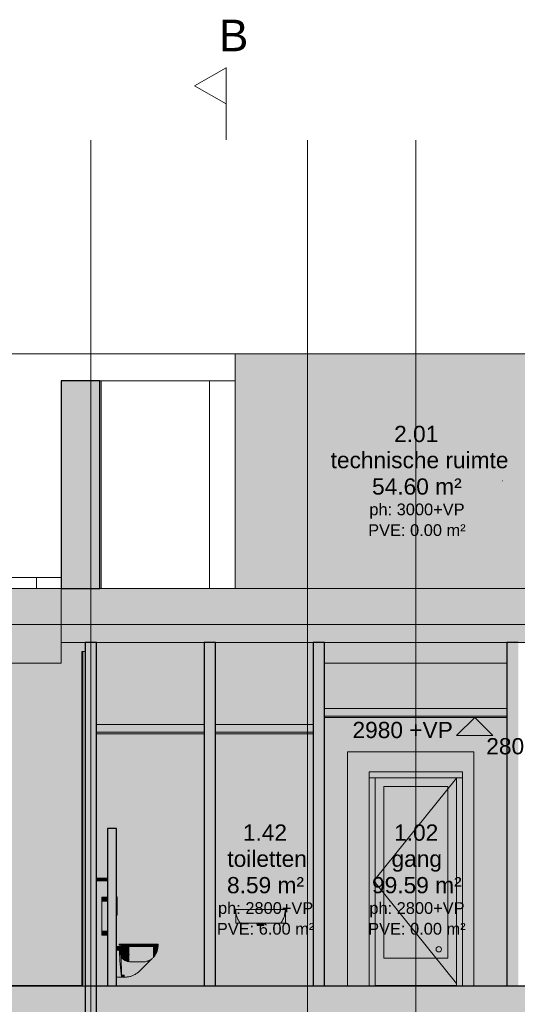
# Model space of a CAD drawing. Header units: millimetres. Extents: x -85630 to 257083, y -5697 to 14715.
# Tile 79 of 93: x 189212 to 194725, y 3790 to 14705. Entities that reach past the tile are written whole.
import ezdxf

# ---------------------------------------------------------------- set-up
doc = ezdxf.new("R2010")
doc.units = ezdxf.units.MM
for name, pattern in [('Hidden', [7.14375, 4.7625, -2.38125]), ('THO_hartlijn', [8, 5, -1, 1, -1]), ('THO_hhidden', [2.5, 1.5, -1]), ('THO_hidden', [6, 3, -3]), ('THO_stramienlijn', [20, 17, -1.5, 0, -1.5])]:
    doc.linetypes.add(name, pattern=pattern)
for name, color, linetype, lineweight in [('A-AREA-IDEN', 7, 'Continuous', 13), ('A-CLNG', 7, 'Continuous', 13), ('A-CLNG-PATT', 7, 'Continuous', 13), ('A-DETL-GENF', 7, 'Continuous', 13), ('A-DOOR', 7, 'Continuous', 13), ('A-FLOR', 7, 'Continuous', 18), ('A-FLOR-LEVL', 7, 'Continuous', 13), ('A-FLOR-PATT', 7, 'Continuous', 25), ('A-GENM', 7, 'Continuous', 13), ('A-ROOF', 7, 'Continuous', 13), ('A-ROOF-PATT', 7, 'Continuous', 18), ('A-WALL-PATT', 7, 'Continuous', 25), ('G-ANNO-DIMS', 7, 'Continuous', 13), ('I-WALL', 7, 'Continuous', 18), ('P-SANR-FIXT', 7, 'Continuous', 13), ('S-COLS', 7, 'Continuous', 13), ('S-GRID', 7, 'Continuous', 13)]:
    doc.layers.add(name, color=color, linetype=linetype, lineweight=lineweight)
doc.layers.add('G-ANNO-SYMB', color=7, linetype='THO_hidden', lineweight=13, true_color=0xff8040)
doc.styles.add('Arial_1', font='arial.ttf', dxfattribs={"height": 180})
doc.styles.add('Arial_2', font='arial.ttf', dxfattribs={"height": 350})
doc.styles.add('Arial_3', font='arial.ttf', dxfattribs={"height": 130})

# ---------------------------------------------------------------- blocks, each defined once
blk = doc.blocks.new('NLRS_33_GM_WPB_vloeropening schacht rechthoek_gen_tho - 10675x7875-2231571-01 doorsnede EE _plotview_')
at = {"layer": 'A-GENM'}
for p, q in [((30000, 4000), (26600, 4000)), ((32984, 4000), (26600, 4000)), ((33600, 4000), (30200, 4000)), ((30815, 4000), (37200, 4000)), ((37200, 4000), (33800, 4000))]:
    blk.add_line(p, q, dxfattribs=at)
blk = doc.blocks.new('NLRS_74_PF_UN_av_dur_bcb - D-Code 550x430 _recht_ kuip afgerond_-1942811-01 doorsnede EE _plotview_')
at = {"layer": 'P-SANR-FIXT', "true_color": 0xfafafa}
h = blk.add_hatch(color=7, dxfattribs=at)
h.paths.add_polyline_path([(38911, 4690), (38910, 4836), (38905, 4836), (38905, 4690), (38907, 4690)])
h.paths.add_polyline_path([(38905, 4837), (38911, 4837), (38910, 4840), (38905, 4840), (38905, 4837)])
for points in [[(38905, 4836), (38905, 4836), (38905, 4836)], [(39328, 4837), (39338, 4838), (39317, 4839), (39195, 4838), (39194, 4837), (39176, 4838), (39140, 4839), (39043, 4839), (39044, 4838), (39326, 4837)], [(39454, 4836), (39454, 4837), (39449, 4836)], [(39218, 4665), (39219, 4690), (39140, 4690), (39143, 4665), (39215, 4665)]]:
    blk.add_hatch(color=7, dxfattribs=at).paths.add_polyline_path(points)
h = blk.add_hatch(color=7, dxfattribs=at)
h.paths.add_polyline_path([(38968, 4690), (39022, 4690), (39021, 4836), (39004, 4838), (39006, 4839), (39022, 4838), (39022, 4840), (38911, 4840), (38911, 4690), (38946, 4690)])
h.paths.add_polyline_path([(38935, 4830), (38930, 4838), (38932, 4839), (38942, 4839), (38943, 4838), (38940, 4837), (38936, 4832)])
h.paths.add_polyline_path([(38960, 4830), (38954, 4837), (38953, 4839), (38959, 4839), (38964, 4837), (38963, 4835), (38960, 4831)])
h.paths.add_polyline_path([(38987, 4833), (38977, 4838), (38993, 4838), (38989, 4833)])
h.paths.add_polyline_path([(38920, 4833), (38918, 4835), (38918, 4838), (38924, 4839), (38923, 4838), (38922, 4836)])
h = blk.add_hatch(color=7, dxfattribs=at)
h.paths.add_polyline_path([(38989, 4837), (38993, 4838), (38980, 4839), (38979, 4838), (38981, 4837)])
h.paths.add_polyline_path([(38954, 4837), (38966, 4838), (38965, 4839), (38956, 4839), (38952, 4838)])
h.paths.add_polyline_path([(38918, 4837), (38922, 4837), (38923, 4838), (38917, 4838)])
h.paths.add_polyline_path([(38932, 4837), (38943, 4838), (38943, 4838), (38935, 4839), (38931, 4838)])
h.paths.add_polyline_path([(39011, 4837), (39013, 4838), (39013, 4839), (39007, 4838), (39010, 4838)])
h = blk.add_hatch(color=7, dxfattribs=at)
h.paths.add_polyline_path([(38935, 4830), (38940, 4837), (38932, 4837), (38935, 4831)])
h.paths.add_polyline_path([(38960, 4830), (38963, 4837), (38954, 4837), (38959, 4832)])
h.paths.add_polyline_path([(38987, 4833), (38990, 4835), (38992, 4837), (38981, 4837)])
h.paths.add_polyline_path([(38920, 4833), (38922, 4837), (38918, 4837), (38919, 4833)])
h.paths.add_polyline_path([(39022, 4836), (39021, 4837), (39018, 4837)])
h = blk.add_hatch(color=7, dxfattribs=at)
h.paths.add_polyline_path([(39022, 4690), (39338, 4690), (39337, 4836), (39180, 4836), (39178, 4836), (39022, 4836), (39022, 4713)])
h.paths.add_polyline_path([(39180, 4837), (39214, 4839), (39308, 4839), (39338, 4839), (39337, 4840), (39022, 4840), (39022, 4838), (39033, 4838), (39043, 4838), (39043, 4839), (39152, 4839), (39180, 4837)])
h = blk.add_hatch(color=7, dxfattribs=at)
h.paths.add_polyline_path([(39338, 4690), (39449, 4690), (39449, 4840), (39338, 4840), (39338, 4838), (39340, 4838), (39339, 4837), (39341, 4837), (39338, 4836), (39338, 4713)])
h.paths.add_polyline_path([(39399, 4830), (39395, 4837), (39395, 4839), (39409, 4838), (39406, 4837), (39400, 4832)])
h.paths.add_polyline_path([(39424, 4830), (39419, 4839), (39425, 4839), (39427, 4838), (39427, 4837), (39427, 4836), (39424, 4831)])
h.paths.add_polyline_path([(39440, 4833), (39435, 4838), (39442, 4838), (39442, 4837), (39440, 4833)])
h.paths.add_polyline_path([(39372, 4833), (39369, 4835), (39367, 4838), (39379, 4839), (39380, 4838), (39378, 4837)])
h = blk.add_hatch(color=7, dxfattribs=at)
h.paths.add_polyline_path([(39400, 4837), (39409, 4838), (39410, 4838), (39401, 4839), (39395, 4837), (39396, 4837), (39398, 4837)])
h.paths.add_polyline_path([(39371, 4837), (39378, 4837), (39381, 4838), (39366, 4838), (39368, 4837), (39371, 4837)])
h.paths.add_polyline_path([(39419, 4837), (39425, 4837), (39428, 4839), (39421, 4839), (39418, 4838)])
h.paths.add_polyline_path([(39437, 4837), (39442, 4838), (39437, 4839), (39436, 4838)])
h.paths.add_polyline_path([(39348, 4837), (39353, 4839), (39338, 4838), (39339, 4837)])
h = blk.add_hatch(color=7, dxfattribs=at)
h.paths.add_polyline_path([(39399, 4830), (39404, 4837), (39396, 4837), (39398, 4833)])
h.paths.add_polyline_path([(39424, 4830), (39427, 4837), (39419, 4837), (39423, 4832)])
h.paths.add_polyline_path([(39440, 4833), (39441, 4835), (39441, 4837), (39437, 4836)])
h.paths.add_polyline_path([(39372, 4833), (39378, 4837), (39368, 4837), (39371, 4833)])
h = blk.add_hatch(color=7, dxfattribs=at)
h.paths.add_polyline_path([(39454, 4690), (39454, 4836), (39449, 4836), (39449, 4690)])
h.paths.add_polyline_path([(39454, 4837), (39454, 4840), (39449, 4840), (39449, 4837)])
at = {"layer": 'P-SANR-FIXT'}
for p, q in [((38905, 4840), (38905, 4690)), ((38911, 4840), (38905, 4840)), ((38908, 4840), (38909, 4840)), ((39022, 4840), (38911, 4840)), ((38942, 4840), (38946, 4840)), ((38946, 4840), (38946, 4840)), ((39338, 4840), (39022, 4840)), ((39449, 4840), (39338, 4840)), ((39414, 4840), (39416, 4840)), ((39455, 4840), (39449, 4840)), ((39455, 4690), (39455, 4840)), ((38905, 4690), (38911, 4690)), ((38911, 4690), (39022, 4690)), ((38959, 4690), (38958, 4690)), ((39022, 4690), (39338, 4690)), ((39140, 4690), (39142, 4665)), ((39142, 4665), (39218, 4665)), ((39218, 4665), (39219, 4690)), ((39338, 4690), (39449, 4690)), ((39449, 4690), (39455, 4690))]:
    blk.add_line(p, q, dxfattribs=at)
at = {"layer": 'P-SANR-FIXT', "flags": 128}
for points in [[(38905, 4837), (38905, 4837), (38905, 4837), (38905, 4837), (38905, 4837), (38905, 4837), (38905, 4838), (38905, 4838), (38905, 4838), (38905, 4838), (38905, 4838), (38905, 4838), (38905, 4838), (38905, 4838), (38905, 4838), (38905, 4839), (38905, 4839), (38905, 4839), (38905, 4839), (38905, 4839), (38905, 4839), (38905, 4839), (38906, 4839), (38906, 4839), (38906, 4839), (38906, 4839), (38906, 4840), (38906, 4840), (38906, 4840), (38906, 4840), (38906, 4840), (38906, 4840), (38907, 4840), (38907, 4840), (38907, 4840), (38907, 4840), (38907, 4840), (38907, 4840), (38907, 4840), (38907, 4840), (38908, 4840), (38908, 4840)], [(38949, 4698), (38946, 4702), (38940, 4712), (38935, 4722), (38930, 4731), (38926, 4742), (38922, 4752), (38918, 4762), (38915, 4773), (38912, 4783), (38910, 4794), (38908, 4805), (38906, 4816), (38905, 4827), (38905, 4837)], [(38913, 4840), (38909, 4840), (38908, 4840), (38908, 4840)], [(39022, 4840), (39017, 4840), (39013, 4840), (39008, 4840), (39004, 4840), (38999, 4840), (38995, 4840), (38990, 4840), (38986, 4840), (38981, 4840), (38977, 4840), (38973, 4840), (38969, 4840), (38965, 4840), (38961, 4840), (38958, 4840), (38954, 4840), (38950, 4840), (38947, 4840), (38944, 4840), (38941, 4840), (38938, 4840), (38935, 4840), (38932, 4840), (38930, 4840), (38927, 4840), (38925, 4840), (38923, 4840), (38921, 4840), (38920, 4840), (38918, 4840), (38917, 4840), (38916, 4840), (38915, 4840), (38914, 4840), (38914, 4840), (38913, 4840)], [(39337, 4840), (39246, 4840), (39154, 4840), (39062, 4840), (39022, 4840)], [(39446, 4840), (39445, 4840), (39445, 4840), (39444, 4840), (39443, 4840), (39441, 4840), (39440, 4840), (39438, 4840), (39437, 4840), (39435, 4840), (39433, 4840), (39430, 4840), (39428, 4840), (39425, 4840), (39423, 4840), (39420, 4840), (39417, 4840), (39413, 4840), (39410, 4840), (39407, 4840), (39403, 4840), (39399, 4840), (39396, 4840), (39392, 4840), (39388, 4840), (39384, 4840), (39379, 4840), (39375, 4840), (39371, 4840), (39366, 4840), (39362, 4840), (39357, 4840), (39353, 4840), (39348, 4840), (39344, 4840), (39339, 4840), (39337, 4840)], [(39413, 4840), (39414, 4840), (39414, 4840)], [(39451, 4840), (39447, 4840), (39446, 4840)], [(39455, 4837), (39454, 4826), (39453, 4815), (39451, 4804), (39449, 4793), (39447, 4782)], [(39449, 4840), (39450, 4840), (39452, 4840), (39452, 4840)], [(39452, 4840), (39452, 4840), (39452, 4840), (39452, 4840), (39452, 4840), (39452, 4840), (39452, 4840), (39453, 4840), (39453, 4840), (39453, 4840), (39453, 4840), (39453, 4840), (39453, 4840), (39453, 4840), (39453, 4840), (39453, 4839), (39454, 4839), (39454, 4839), (39454, 4839), (39454, 4839), (39454, 4839), (39454, 4839), (39454, 4839), (39454, 4839), (39454, 4839), (39454, 4839), (39454, 4839), (39454, 4838), (39454, 4838), (39454, 4838), (39455, 4838), (39455, 4838), (39455, 4838), (39455, 4838), (39455, 4838), (39455, 4838), (39455, 4837), (39455, 4837), (39455, 4837), (39455, 4837), (39455, 4837), (39455, 4837)], [(39447, 4782), (39444, 4772), (39441, 4761), (39437, 4751), (39433, 4740), (39429, 4730), (39424, 4720), (39418, 4711), (39413, 4701), (39410, 4697)], [(38957, 4690), (38957, 4690), (38957, 4690), (38957, 4690), (38956, 4690), (38956, 4690), (38956, 4690), (38956, 4690), (38955, 4690), (38955, 4691), (38955, 4691), (38955, 4691), (38954, 4691), (38954, 4691), (38954, 4691), (38954, 4691), (38953, 4692), (38953, 4692), (38953, 4692), (38953, 4692), (38953, 4692), (38952, 4693), (38952, 4693), (38952, 4693)], [(38959, 4690), (38962, 4690), (38963, 4690)], [(39396, 4690), (39400, 4690), (39401, 4690)], [(39407, 4693), (39407, 4693), (39407, 4693), (39407, 4692), (39407, 4692), (39406, 4692), (39406, 4692), (39406, 4692), (39406, 4691), (39406, 4691), (39405, 4691), (39405, 4691), (39405, 4691), (39405, 4691), (39404, 4691), (39404, 4690), (39404, 4690), (39404, 4690), (39403, 4690), (39403, 4690), (39403, 4690), (39402, 4690), (39402, 4690), (39402, 4690), (39402, 4690)]]:
    blk.add_lwpolyline(points, dxfattribs=at)
blk = doc.blocks.new('NLRS_74_PF_UN_wandtoilet combinatie compleet hoog _950x2400_ 0l8atrse_gen_bcb - wandtoilet combinatie compleet hoog _950x2400_-1942810-01 doorsnede EE _plotview_')
at = {"layer": 'P-SANR-FIXT', "true_color": 0x959499}
blk.add_hatch(color=252, dxfattribs=at).paths.add_polyline_path([(37362, 5160), (37485, 5160), (37485, 5190), (37362, 5190)])
at = {"layer": 'P-SANR-FIXT', "true_color": 0xfafafa}
for points in [[(37485, 4927), (37485, 4977), (37422, 4977), (37422, 4927)], [(37485, 4608), (37485, 4927), (37422, 4927), (37422, 4608)], [(37485, 4558), (37485, 4608), (37422, 4608), (37422, 4558)], [(37620, 4341), (37688, 4341), (37685, 4369), (37683, 4400), (37682, 4431), (37585, 4431), (37585, 4386), (37616, 4386), (37618, 4363)], [(37612, 4091), (37638, 4091), (37627, 4228), (37617, 4366), (37616, 4386), (37585, 4386), (37585, 4091)], [(37615, 4444), (37622, 4444), (37622, 4457), (37614, 4457), (37614, 4444)], [(37742, 4444), (37783, 4444), (37783, 4457), (37622, 4457), (37622, 4444), (37659, 4444)], [(37654, 4432), (37674, 4432), (37674, 4444), (37635, 4444), (37635, 4432), (37646, 4432)], [(37742, 4432), (37783, 4432), (37783, 4444), (37674, 4444), (37674, 4432), (37701, 4432)], [(37703, 4341), (37718, 4341), (37718, 4431), (37682, 4431), (37683, 4400), (37685, 4366), (37688, 4341)], [(37718, 4341), (37728, 4341), (37728, 4431), (37718, 4431), (37718, 4355)], [(37869, 4259), (37869, 4431), (37728, 4431), (37728, 4262), (37826, 4260)], [(37783, 4444), (37825, 4444), (37825, 4457), (37783, 4457)], [(37825, 4432), (37825, 4444), (37783, 4444), (37784, 4432), (37804, 4432)], [(37826, 4444), (37869, 4444), (37869, 4457), (37825, 4457), (37825, 4444)], [(37867, 4432), (37869, 4432), (37869, 4444), (37825, 4444), (37826, 4432)], [(37869, 4444), (37951, 4444), (37951, 4457), (37869, 4457)], [(37950, 4432), (37951, 4432), (37951, 4444), (37869, 4444), (37869, 4432), (37912, 4432)], [(37869, 4259), (37887, 4260), (37913, 4265), (37931, 4270), (37947, 4276), (37965, 4285), (37972, 4291), (37972, 4431), (37869, 4431), (37869, 4260)], [(37951, 4444), (38045, 4444), (38045, 4457), (37951, 4457)], [(37951, 4432), (38045, 4432), (38045, 4444), (37951, 4444), (37951, 4436)], [(37972, 4291), (37977, 4293), (37988, 4304), (37988, 4431), (37972, 4431), (37972, 4297)], [(37988, 4304), (38014, 4338), (38030, 4367), (38035, 4380), (38042, 4406), (38043, 4420), (38045, 4431), (37988, 4431), (37988, 4310)], [(37642, 4091), (37643, 4092), (37640, 4106), (37639, 4118), (37637, 4311), (37639, 4311), (37632, 4339), (37632, 4341), (37620, 4341), (37619, 4341), (37627, 4228), (37636, 4118), (37638, 4091), (37641, 4091)], [(37649, 4302), (37649, 4341), (37632, 4341), (37636, 4321), (37639, 4311), (37642, 4311), (37646, 4306)], [(37676, 4118), (37676, 4277), (37659, 4291), (37646, 4306), (37642, 4311), (37636, 4311), (37639, 4118), (37659, 4118)], [(37728, 4262), (37728, 4341), (37649, 4341), (37650, 4301), (37661, 4288), (37676, 4277), (37688, 4271), (37701, 4266), (37715, 4263)], [(37676, 4118), (37715, 4122), (37753, 4134), (37788, 4153), (37819, 4178), (37735, 4262), (37714, 4263), (37700, 4266), (37686, 4272), (37676, 4277), (37676, 4228)], [(37819, 4178), (37904, 4262), (37887, 4260), (37869, 4259), (37737, 4260), (37769, 4228)], [(37838, 4158), (37964, 4284), (37962, 4283), (37939, 4273), (37922, 4267), (37904, 4262), (37819, 4178), (37838, 4159)], [(37676, 4091), (37721, 4095), (37742, 4101), (37764, 4109), (37806, 4132), (37838, 4159), (37819, 4178), (37788, 4153), (37753, 4134), (37715, 4122), (37676, 4118), (37676, 4092)], [(37659, 4091), (37676, 4092), (37676, 4118), (37639, 4118), (37641, 4101), (37644, 4091)], [(37764, 4109), (37788, 4121), (37771, 4112)]]:
    blk.add_hatch(color=7, dxfattribs=at).paths.add_polyline_path(points)
at = {"layer": 'P-SANR-FIXT', "true_color": 0xe8e8e8}
for points in [[(37585, 4970), (37592, 4970), (37592, 4980), (37585, 4979), (37585, 4973)], [(37592, 4790), (37592, 4970), (37585, 4970), (37585, 4790)], [(37592, 4831), (37593, 4831), (37593, 4939), (37592, 4939), (37592, 4863)], [(37592, 4780), (37592, 4790), (37585, 4790), (37585, 4780)]]:
    blk.add_hatch(color=254, dxfattribs=at).paths.add_polyline_path(points)
at = {"layer": 'P-SANR-FIXT'}
for p, q in [((37485, 5190), (37362, 5190)), ((37485, 5160), (37362, 5160)), ((37485, 4977), (37422, 4977)), ((37422, 4977), (37422, 4927)), ((37422, 4608), (37422, 4927)), ((37592, 4980), (37585, 4980)), ((37592, 4980), (37592, 4980)), ((37592, 4970), (37592, 4980)), ((37592, 4970), (37592, 4790)), ((37593, 4939), (37592, 4939)), ((37593, 4831), (37593, 4939)), ((37593, 4831), (37592, 4831)), ((37585, 4780), (37592, 4780)), ((37592, 4780), (37592, 4790)), ((37592, 4780), (37592, 4780)), ((37422, 4608), (37422, 4558)), ((37422, 4558), (37485, 4558)), ((37585, 4431), (37682, 4431)), ((37614, 4457), (37614, 4444)), ((37622, 4457), (37614, 4457)), ((37614, 4457), (37614, 4457)), ((37614, 4444), (37614, 4444)), ((37614, 4444), (37622, 4444)), ((37622, 4457), (37783, 4457)), ((37783, 4444), (37622, 4444)), ((37635, 4444), (37635, 4432)), ((37635, 4432), (37674, 4432)), ((37674, 4444), (37783, 4444)), ((37783, 4432), (37674, 4432)), ((37718, 4431), (37682, 4431)), ((37718, 4431), (37728, 4431)), ((37728, 4431), (37869, 4431)), ((37825, 4457), (37783, 4457)), ((37825, 4444), (37783, 4444)), ((37783, 4444), (37825, 4444)), ((37783, 4432), (37825, 4432)), ((37825, 4457), (37869, 4457)), ((37825, 4444), (37869, 4444)), ((37869, 4444), (37825, 4444)), ((37869, 4432), (37825, 4432)), ((37951, 4457), (37869, 4457)), ((37951, 4444), (37869, 4444)), ((37869, 4444), (37951, 4444)), ((37869, 4432), (37951, 4432)), ((37972, 4431), (37869, 4431)), ((38045, 4457), (37951, 4457)), ((37951, 4457), (37951, 4444)), ((38045, 4444), (37951, 4444)), ((37951, 4444), (37951, 4432)), ((37951, 4444), (38045, 4444)), ((37951, 4432), (38045, 4432)), ((37988, 4431), (37972, 4431)), ((38045, 4431), (37988, 4431)), ((38045, 4457), (38045, 4444)), ((38045, 4444), (38045, 4432)), ((37688, 4341), (37620, 4341)), ((37636, 4311), (37639, 4118)), ((37642, 4311), (37636, 4311)), ((37688, 4341), (37718, 4341)), ((37718, 4341), (37728, 4341)), ((37838, 4158), (37964, 4284)), ((37638, 4091), (37585, 4091)), ((37644, 4091), (37638, 4091)), ((37644, 4091), (37644, 4093)), ((37644, 4091), (37644, 4093)), ((37644, 4091), (37676, 4091))]:
    blk.add_line(p, q, dxfattribs=at)
at = {"layer": 'P-SANR-FIXT', "flags": 128}
for points in [[(38045, 4431), (38044, 4423), (38043, 4415), (38042, 4407), (38040, 4400), (38038, 4392), (38036, 4384), (38034, 4377), (38031, 4369), (38028, 4362), (38024, 4355), (38021, 4348), (38017, 4341), (38013, 4334), (38008, 4328), (38003, 4321), (37998, 4315), (37993, 4309), (37988, 4304)], [(37735, 4262), (37802, 4260), (37869, 4259)], [(37972, 4290), (37967, 4286), (37963, 4283)], [(37988, 4304), (37983, 4299), (37977, 4294), (37972, 4290)], [(37676, 4091), (37685, 4091), (37694, 4092), (37703, 4093), (37713, 4094), (37722, 4096), (37731, 4098), (37739, 4100), (37748, 4103), (37757, 4106), (37765, 4109), (37774, 4113), (37782, 4117), (37790, 4121), (37798, 4126), (37806, 4131), (37813, 4137), (37820, 4142), (37828, 4148), (37834, 4154), (37838, 4158)], [(37639, 4118), (37640, 4112), (37640, 4106), (37641, 4101), (37642, 4097), (37643, 4094)], [(37643, 4094), (37643, 4093), (37644, 4093)]]:
    blk.add_lwpolyline(points, dxfattribs=at)
at = {"layer": 'P-SANR-FIXT'}
for centre, major_axis, end_param in [((37652, 4431), (0, 178), 2.102546), ((37966, 4821), (0, 1717), 2.010153)]:
    blk.add_ellipse(centre, major_axis=major_axis, ratio=0.210781, start_param=1.827118, end_param=end_param, dxfattribs=at)
for points, knots in [([(37632, 4341), (37632, 4339), (37633, 4333), (37635, 4322), (37637, 4315), (37639, 4311)], [-0.4591783, -0.4591783, -0.4591783, -0.4591783, -0.4, -0.2, 0, 0, 0, 0]), ([(37676, 4277), (37680, 4275), (37688, 4271), (37705, 4264), (37719, 4262), (37728, 4262)], [0, 0, 0, 0, 0.25, 0.5, 1, 1, 1, 1]), ([(37904, 4262), (37910, 4264), (37919, 4266), (37931, 4270), (37938, 4272), (37943, 4274), (37945, 4275), (37947, 4276), (37948, 4277), (37950, 4277), (37951, 4278), (37953, 4279), (37954, 4279), (37955, 4280), (37955, 4280), (37955, 4280), (37956, 4280), (37957, 4281), (37959, 4282), (37960, 4283), (37961, 4283), (37962, 4283), (37962, 4283), (37962, 4284), (37963, 4284), (37963, 4284), (37964, 4284), (37964, 4284), (37964, 4284), (37964, 4284)], [-1, -1, -1, -1, -0.75, -0.625, -0.5, -0.4375, -0.40625, -0.375, -0.359375, -0.34375, -0.3125, -0.28125, -0.265625, -0.257812, -0.25, -0.242188, -0.234375, -0.21875, -0.1875, -0.15625, -0.140625, -0.132812, -0.125, -0.117188, -0.109375, -0.09375, -0.0625, -0.03125, 0, 0, 0, 0])]:
    blk.add_open_spline(points, degree=3, knots=knots, dxfattribs=at)
for points in [[(37642, 4311), (37643, 4309), (37646, 4306), (37648, 4303), (37649, 4302)], [(37649, 4302), (37653, 4297), (37661, 4288), (37671, 4281), (37676, 4277)], [(37728, 4262), (37729, 4262), (37732, 4262), (37734, 4262), (37735, 4262)], [(37869, 4259), (37875, 4259), (37887, 4259), (37898, 4261), (37904, 4262)]]:
    blk.add_open_spline(points, degree=3, dxfattribs=at)
blk = doc.blocks.new('NLRS_32_DO_WB_binnen deurkozijn hout_gen_tho - 930x2315 enkel met glas_ linksdraaiend-2356855-01 doorsnede EE _plotview_')
at = {"layer": 'A-DOOR', "true_color": 0x7f7f7f}
blk.add_hatch(color=8, dxfattribs=at).paths.add_polyline_path([(41349.635701, 3990), (41349.635701, 4000), (40449.635701, 4000), (40449.635701, 3990), (41254.635701, 3990)])
blk = doc.blocks.new('NLRS_32_DO_WPB_binnen deurkozijn hout_gen_tho - enkele deur met glas_ linksdraaiend-2036054-01 doorsnede EE _plotview_')
at = {"layer": 'A-DOOR', "true_color": 0xfafafa}
for points in [[(40382.635701, 6300), (41416.635701, 6300), (41416.635701, 6367), (40382.635701, 6367)], [(40449.635701, 3990), (40449.635701, 6300), (40382.635701, 6300), (40382.635701, 3990)], [(41416.635701, 3990), (41416.635701, 6300), (41349.635701, 6300), (41349.635701, 3990)]]:
    blk.add_hatch(color=7, dxfattribs=at).paths.add_polyline_path(points)
at = {"layer": 'A-DOOR'}
for p, q in [((41416.635701, 6300), (40382.635701, 6300)), ((40449.635701, 6300), (40382.635701, 6300)), ((40449.635701, 6300), (40449.635701, 3990)), ((41349.635701, 3990), (41349.635701, 6300)), ((41416.635701, 6300), (41349.635701, 6300))]:
    blk.add_line(p, q, dxfattribs=at)
blk = doc.blocks.new('NLRS_32_DO_UN_deur_gen_tho - deur met glasvlak_ linksdraaiend-1905430-01 doorsnede EE _plotview_')
at = {"layer": 'A-GENM', "true_color": 0xfafafa}
h = blk.add_hatch(color=7, dxfattribs=at)
h.paths.add_polyline_path([(40450, 4000), (41350, 4000), (41350, 6300), (40450, 6300), (40450, 4041)])
h.paths.add_polyline_path([(40570, 4300), (40545, 4300), (40545, 6205), (41255, 6205), (41255, 4300), (40903, 4300)])
at = {"layer": 'A-GENM'}
for p, q in [((41350, 6296), (40450, 5176)), ((40545, 6205), (41255, 6205)), ((40545, 4300), (40545, 6205)), ((41255, 6205), (41255, 4300)), ((40450, 5139), (41350, 4019)), ((41255, 4300), (40545, 4300)), ((40450, 4000), (41350, 4000))]:
    blk.add_line(p, q, dxfattribs=at)
blk = doc.blocks.new('NLRS_32_DO_UN_glasvlakvulling_gen_tho - enkelglas-1905434-01 doorsnede EE _plotview_')
at = {"layer": 'A-GENM', "true_color": 0xd7e6e6}
blk.add_hatch(color=254, dxfattribs=at).paths.add_polyline_path([(40545, 4300), (41255, 4300), (41255, 6205), (40545, 6205), (40545, 4505)])
at = {"layer": 'A-DETL-GENF'}
blk.add_circle((41155, 4400), 30, dxfattribs=at)
blk = doc.blocks.new('NLRS_28_SCO_UN_koker_gen_bcb - K200_200_12_5-V153-01 doorsnede EE _plotview_')
at = {"layer": 'S-COLS', "linetype": 'Hidden', "true_color": 0x7186a5}
blk.add_hatch(color=252, dxfattribs=at).paths.add_polyline_path([(37237.135701, 3990), (37237.135701, 7700), (37199.635701, 7700), (37199.635701, 3990)])
at = {"layer": 'S-COLS'}
for p, q in [((37199.635701, 3990), (37199.635701, 7700)), ((37237.135701, 7700), (37199.635701, 7700)), ((37237.135701, 3990), (37199.635701, 3990))]:
    blk.add_line(p, q, dxfattribs=at)
at = {"layer": 'S-COLS', "linetype": 'Hidden'}
blk.add_line((37212.135701, 3990), (37212.135701, 7700), dxfattribs=at)
blk = doc.blocks.new('NLRS_01_GM_WPB_dummy placeholder_gen_tho - placeholder kubus 2000x4000x3000-2431805-01 doorsnede EE _plotview_')
at = {"layer": 'A-GENM', "linetype": 'THO_hhidden', "true_color": 0xdcf8f8}
blk.add_hatch(color=7, dxfattribs=at).paths.add_polyline_path([(40903, 8400), (42900, 8400), (42900, 11000), (38900, 11000), (38900, 8400)])
at = {"layer": 'A-GENM', "linetype": 'THO_hhidden'}
for p, q in [((38900, 11000), (42900, 11000)), ((38900, 8400), (38900, 11000)), ((42900, 8400), (42900, 11000))]:
    blk.add_line(p, q, dxfattribs=at)
blk = doc.blocks.new('Section - Horizontaal links-23535-01 doorsnede EE _plotview_')
at = {"layer": 'G-ANNO-SYMB', "color": 7, "linetype": 'Continuous'}
for p, q in [((38450, 13973), (38800, 14173)), ((38800, 14173), (38800, 13773)), ((38800, 13773), (38450, 13973))]:
    blk.add_line(p, q, dxfattribs=at)
at = {"layer": 'G-ANNO-SYMB', "color": 7, "linetype": 'Continuous', "lineweight": 18}
blk.add_line((38800, 14173), (38800, 13373), dxfattribs=at)
blk = doc.blocks.new('Spot Elevations - arrow below 13mm-1358115-01 doorsnede EE _plotview_')
at = {"layer": 'G-ANNO-DIMS'}
for p, q in [((23324.759169, 6770), (23524.759169, 6970)), ((23324.759169, 6970), (23724.759169, 6970)), ((23524.759169, 6970), (23724.759169, 6770)), ((23724.759169, 6770), (23324.759169, 6770))]:
    blk.add_line(p, q, dxfattribs=at)

msp = doc.modelspace()

# ---------------------------------------------------------------- hatches: boundary and pattern name
at = {"layer": 'A-CLNG', "true_color": 0xebebeb}
msp.add_hatch(color=7, dxfattribs=at).paths.add_polyline_path([(192589.8338148, 6970), (194609.8338148, 6970), (194609.8338148, 6985), (192589.8338148, 6985)])
h = msp.add_hatch(color=7, dxfattribs=at)
h.paths.add_polyline_path([(190941.604888, 6790), (191257.3338148, 6790), (191257.3338148, 6805), (190062.3338148, 6805), (190062.3338148, 6790)])
h.paths.add_polyline_path([(191382.3338148, 6790), (192464.8338148, 6790), (192464.8338148, 6805), (191382.3338148, 6805)])
at = {"layer": 'A-CLNG-PATT', "true_color": 0xc8ffff}
msp.add_hatch(color=7, dxfattribs=at).paths.add_polyline_path([(192589.8338148, 6985), (194609.8338148, 6985), (194609.8338148, 7070), (192589.8338148, 7070)])
h = msp.add_hatch(color=7, dxfattribs=at)
h.paths.add_polyline_path([(192464.8338148, 6805), (192464.8338148, 6890), (191382.3338148, 6890), (191382.3338148, 6805)])
h.paths.add_polyline_path([(190062.3338148, 6805), (191257.3338148, 6805), (191257.3338148, 6890), (190062.3338148, 6890)])
at = {"layer": 'A-FLOR', "true_color": 0x7f7f7f}
h = msp.add_hatch(color=8, dxfattribs=at)
h.paths.add_polyline_path([(161370.5589453, 3580), (164227.4928897, 3580), (164227.4928897, 3990), (161370.5589453, 3990)])
h.paths.add_polyline_path([(225821.30548, 3580), (225821.30548, 3990), (222972.8074489, 3990), (222972.8074489, 3580), (225537.4379181, 3580)])
h.paths.add_polyline_path([(170737.3338148, 3580), (176899.8338148, 3580), (176899.8338148, 3990), (170737.3338148, 3990), (170737.3338148, 3950.5146656)])
h.paths.add_polyline_path([(217662.9665238, 3580), (217662.9665238, 3990), (210299.8338148, 3990), (210299.8338148, 3580), (217553.7841419, 3580)])
h.paths.add_polyline_path([(179099.8338148, 3580), (179262.3338148, 3580), (179262.3338148, 3990), (179099.8338148, 3990)])
h.paths.add_polyline_path([(189937.3338148, 3580), (197262.3338148, 3580), (197261.9974608, 3990), (189937.3338148, 3990), (189937.3338148, 3950.5146656)])
h.paths.add_polyline_path([(208099.8338148, 3580), (208099.8338148, 3990), (207937.3338148, 3990), (207937.3338148, 3580)])
at = {"layer": 'A-FLOR-PATT', "true_color": 0xf0f0f0}
msp.add_hatch(color=7, dxfattribs=at).paths.add_polyline_path([(182957.9511118, 3580), (186299.8338148, 3580), (186299.8338148, 3590), (186499.8338148, 3590), (186499.8338148, 3580), (189899.8338148, 3580), (189899.8338148, 3590), (189937.3338148, 3590), (189937.3338148, 3990), (179262.3338148, 3990), (179262.3338148, 3590), (179299.8338148, 3590), (179299.8338148, 3580), (182699.8338148, 3580), (182699.8338148, 3590), (182899.8338148, 3590), (182899.8338148, 3580)])
at = {"layer": 'A-ROOF', "true_color": 0xafafaf}
h = msp.add_hatch(color=253, dxfattribs=at)
h.paths.add_polyline_path([(192589.8338148, 7570), (194609.8338148, 7570), (194609.8338148, 7800), (192589.8338148, 7800)])
h.paths.add_polyline_path([(197529.8338148, 7570), (197529.8338148, 7800), (197137.3338148, 7800), (197137.3338148, 7700), (197299.8338148, 7700), (197299.8338148, 7570)])
at = {"layer": 'A-ROOF-PATT', "lineweight": 13, "true_color": 0xafafaf}
h = msp.add_hatch(color=253, dxfattribs=at)
h.paths.add_polyline_path([(163443.7813813, 7570), (177399.8338148, 7570), (177399.8338148, 8400), (163443.7813813, 8400), (163443.7813813, 7832.1790356)])
h.paths.add_polyline_path([(197594.6497015, 7570), (198399.8338148, 7570), (198399.8338148, 8400), (197529.8338148, 8400), (197529.8338148, 7570)])
h.paths.add_polyline_path([(223755.8862483, 7570), (223755.8862483, 8400), (209799.8338148, 8400), (209799.8338148, 7570), (223541.5244741, 7570)])
h.paths.add_polyline_path([(189669.8338148, 7570), (189669.8338148, 8400), (188799.8338148, 8400), (188799.8338148, 7570), (189610.9959253, 7570)])
h.paths.add_polyline_path([(178599.8338148, 7570), (180399.8338148, 7570), (180399.8338148, 8400), (178599.8338148, 8400), (178599.8338148, 7832.1790356)])
h.paths.add_polyline_path([(208599.8338148, 7570), (208599.8338148, 8400), (206799.8338148, 8400), (206799.8338148, 7570), (208239.521403, 7570)])
h.paths.add_polyline_path([(181599.8338148, 7570), (183999.8338148, 7570), (183999.8338148, 8400), (181599.8338148, 8400), (181599.8338148, 7832.1790356)])
h.paths.add_polyline_path([(199599.8338148, 7570), (201999.8338148, 7570), (201999.8338148, 8400), (199599.8338148, 8400), (199599.8338148, 7832.1790356)])
h.paths.add_polyline_path([(187599.8338148, 7570), (187599.8338148, 8400), (185199.8338148, 8400), (185199.8338148, 7570), (186949.7779999, 7570)])
h.paths.add_polyline_path([(205599.8338148, 7570), (205599.8338148, 8400), (203199.8338148, 8400), (203199.8338148, 7570), (205578.3034776, 7570)])
msp.add_hatch(color=253, dxfattribs=at).paths.add_polyline_path([(196264.0407388, 7800), (197529.8338148, 7800), (197529.8338148, 8400), (189669.8338148, 8400), (189669.8338148, 7800), (193602.8228134, 7800)])
at = {"layer": 'A-WALL-PATT', "lineweight": 18, "true_color": 0x808080}
msp.add_hatch(color=8, dxfattribs=at).paths.add_polyline_path([(190099.8338148, 8400), (190099.8338148, 10700), (189669.8338148, 10700), (189669.8338148, 8400)])
at = {"layer": 'A-WALL-PATT', "lineweight": 13, "true_color": 0x808080}
h = msp.add_hatch(dxfattribs=at)
h.set_pattern_fill('FP_14', color=8, style=0, pattern_type=2)
h.set_pattern_definition([(90, (197314.8, 8000), (-1200, 7e-14), [])])
h.paths.add_polyline_path([(195599.8338148, 8400), (197099.8338148, 8400), (197099.8338148, 10700), (195599.8338148, 10700), (195599.8338148, 8941.2259984)])
h.paths.add_polyline_path([(190941.604888, 8400), (191599.8338148, 8400), (191599.8338148, 10700), (190099.8338148, 10700), (190099.8338148, 8400)])
h = msp.add_hatch(dxfattribs=at)
h.set_pattern_fill('FP_15', color=8, style=0, pattern_type=2)
h.set_pattern_definition([(90, (176799.83, 8000), (-300, 2e-14), [])])
h.paths.add_polyline_path([(210399.8403641, 8400), (210399.8403641, 8520), (209711.2478773, 8520), (209826.2478773, 8405), (209874.8338148, 8404), (209874.8338148, 8400), (210235.4348471, 8400)])
h.paths.add_polyline_path([(176970.2107796, 8400), (177324.8338148, 8400), (177325.8338148, 8405), (177373.8338148, 8405.4140625), (177488.4197523, 8520), (176799.8272655, 8520), (176799.8272655, 8400)])
h.paths.add_polyline_path([(178674.8338148, 8400), (180324.8338148, 8400), (180325.8338148, 8405), (180373.8338148, 8405.4140625), (180488.4197523, 8520), (178511.2478773, 8520), (178626.2478773, 8405), (178674.8338148, 8404)])
h.paths.add_polyline_path([(181674.8338148, 8400), (183924.8338148, 8400), (183925.8338148, 8405), (183973.8338148, 8405.4140625), (184088.4197523, 8520), (181511.2478773, 8520), (181627.3421491, 8405), (181674.8338148, 8404)])
h.paths.add_polyline_path([(185274.8338148, 8400), (187524.8338148, 8400), (187525.8338148, 8405), (187573.8338148, 8405.4140625), (187688.4197523, 8520), (185111.2478773, 8520), (185226.2478773, 8405), (185274.8338148, 8404)])
h.paths.add_polyline_path([(188874.8338148, 8400), (189669.8338148, 8400), (189669.8338148, 8520), (188711.2478773, 8520), (188826.2478773, 8405), (188874.8338148, 8404)])
h.paths.add_polyline_path([(197529.8338148, 8400), (198324.8338148, 8400), (198325.8338148, 8405), (198373.8338148, 8405.4140625), (198488.4197523, 8520), (197529.8338148, 8520)])
h.paths.add_polyline_path([(208239.521403, 8400), (208524.8338148, 8400), (208525.8338148, 8405), (208573.8338148, 8405.4140625), (208688.4197523, 8520), (206711.2478773, 8520), (206826.2478773, 8405), (206874.8338148, 8404), (206874.8338148, 8400), (207999.8338148, 8400)])
h.paths.add_polyline_path([(199674.8338148, 8400), (201924.8338148, 8400), (201925.8338148, 8405), (201973.8338148, 8405.4140625), (202088.4197523, 8520), (199511.2478773, 8520), (199626.2478773, 8405), (199674.8338148, 8404)])
h.paths.add_polyline_path([(203274.8338148, 8400), (205524.8338148, 8400), (205525.8338148, 8405), (205573.8338148, 8405.4140625), (205688.4197523, 8520), (203111.2478773, 8520), (203226.2478773, 8405), (203274.8338148, 8404)])
at = {"layer": 'A-WALL-PATT', "lineweight": 18, "true_color": 0xf0f0f0}
msp.add_hatch(color=7, dxfattribs=at).paths.add_polyline_path([(189610.9959253, 3990), (189899.8338148, 3990), (189899.8338148, 7700), (189937.3338148, 7700), (189937.3338148, 7800), (189669.8338148, 7800), (189669.8338148, 7570), (188699.8338148, 7570), (188699.8338148, 3990)])
at = {"layer": 'A-WALL-PATT', "lineweight": 18, "true_color": 0xafafaf}
for points in [[(189943.6481659, 2800), (190062.3338148, 2800), (190062.3338148, 7800), (189937.3338148, 7800), (189937.3338148, 2800)], [(191257.3338148, 3990), (191382.3338148, 3990), (191382.3338148, 7800), (191257.3338148, 7800), (191257.3338148, 4089.145536)], [(192464.8338148, 3990), (192589.8338148, 3990), (192589.8338148, 7800), (192464.8338148, 7800), (192464.8338148, 4089.145536)], [(194609.8338148, 3990), (194734.8338148, 3990), (194734.8338148, 7800), (194609.8338148, 7800), (194609.8338148, 4505.0381471)], [(190184.8338148, 3990), (190284.8338148, 3990), (190284.8338148, 5740), (190184.8338148, 5740), (190184.8338148, 4019.8301008)]]:
    msp.add_hatch(color=253, dxfattribs=at).paths.add_polyline_path(points)
at = {"layer": 'A-WALL-PATT', "true_color": 0xf0f0f0}
h = msp.add_hatch(color=7, dxfattribs=at)
h.paths.add_polyline_path([(190062.3338148, 3990), (190184.8338148, 3990), (190184.8338148, 4558.000061), (190122.3338148, 4558.000061), (190122.3338148, 4977), (190184.8338148, 4977), (190184.8338148, 5160), (190062.3338148, 5160), (190062.3338148, 4227.7764063)])
h.paths.add_polyline_path([(190442.6265269, 3990), (191257.3338148, 3990), (191257.3338148, 6790), (190062.3338148, 6790), (190062.3338148, 5190), (190184.8338148, 5190), (190184.8338148, 5740), (190284.8338148, 5740), (190284.8338148, 4979.6592583), (190292.1589619, 4978.660254), (190292.1589619, 4939), (190293.376402, 4939), (190293.376402, 4831), (190292.1589619, 4831), (190292.1589619, 4780.3407417), (190284.8338148, 4780.3407417), (190284.8338148, 4431), (190744.8338148, 4431), (190739.7679062, 4397.3668012), (190733.0487187, 4374.5840166), (190719.304732, 4346.5909627), (190707.521344, 4328.1098348), (190686.7378347, 4302.5056489), (190676.698733, 4293.2458032), (190672.5641967, 4291.178111), (190653.2161115, 4272.884985), (190533.1233776, 4153.7916421), (190503.8431608, 4129.7619892), (190471.7648805, 4112.331081), (190462.0356152, 4107.8219045), (190429.4139069, 4097.7216142), (190415.5901689, 4094.8931841), (190376.0620072, 4091), (190284.8338148, 4091), (190284.8338148, 3990)])
h.paths.add_polyline_path([(190343.8162687, 4091), (190343.093096, 4094.5939583), (190343.6866374, 4091.4882996)])
h.paths.add_polyline_path([(190736.6621418, 4432), (190334.8318617, 4432), (190334.8318617, 4444.4980469), (190314.085102, 4444.4980469), (190314.8376576, 4457), (190744.8299086, 4457), (190744.8299086, 4432), (190737.6688974, 4432)])
h.paths.add_polyline_path([(190062.3338148, 6890), (191257.3338148, 6890), (191257.3338148, 7800), (190062.3338148, 7800)])
at = {"layer": 'A-WALL-PATT', "lineweight": 18, "true_color": 0xf0f0f0}
h = msp.add_hatch(color=7, dxfattribs=at)
h.paths.add_polyline_path([(191382.3338148, 3990), (192464.8338148, 3990), (192464.8338148, 6790), (191382.3338148, 6790), (191382.3338148, 4089.145536)])
h.paths.add_polyline_path([(191899.6784686, 4665), (191841.9671876, 4665), (191840.1445071, 4690), (191605.0918897, 4690), (191605.0918897, 4840), (192154.5785086, 4840), (192154.5785086, 4690), (191919.5231225, 4690), (191916.864443, 4665), (191902.2730744, 4665)])
h.paths.add_polyline_path([(192464.8338148, 6890), (192464.8338148, 7800), (191382.3338148, 7800), (191382.3338148, 6890)])
h = msp.add_hatch(color=7, dxfattribs=at)
h.paths.add_polyline_path([(192589.8338148, 3990), (192842.6865585, 3990), (192842.6865585, 6590), (194242.6865585, 6590), (194242.6865585, 3990), (194609.8338148, 3990), (194609.8338148, 6970), (192589.8338148, 6970), (192589.8338148, 4089.145536)])
h.paths.add_polyline_path([(192842.6865585, 7070), (194609.8338148, 7070), (194609.8338148, 7570), (192589.8338148, 7570), (192589.8338148, 7070), (192657.6158269, 7070)])
at = {"layer": 'I-WALL', "true_color": 0xd7e6e6}
msp.add_hatch(color=254, dxfattribs=at).paths.add_polyline_path([(192937.518332, 3990), (193082.8338148, 3990), (193082.8338148, 6367), (194116.8338148, 6367), (194116.8338148, 3990), (194242.6865585, 3990), (194242.6865585, 6590), (192842.6865585, 6590), (192842.6865585, 3990)])

# ---------------------------------------------------------------- linework, layer by layer
at = {"layer": 'A-AREA-IDEN'}
msp.add_line((194565.2585683, 9594.6085006), (194561.8182365, 9594.6085006), dxfattribs=at)
at = {"layer": 'A-CLNG'}
for p, q in [((194609.8338148, 7070), (192589.8338148, 7070)), ((191257.3338148, 6890), (190062.3338148, 6890)), ((192464.8338148, 6890), (191382.3338148, 6890)), ((194609.8338148, 6985), (192589.8338148, 6985)), ((192589.8338148, 6970), (194609.8338148, 6970)), ((191257.3338148, 6805), (190062.3338148, 6805)), ((190062.3338148, 6790), (191257.3338148, 6790)), ((192464.8338148, 6805), (191382.3338148, 6805)), ((191382.3338148, 6790), (192464.8338148, 6790))]:
    msp.add_line(p, q, dxfattribs=at)
at = {"layer": 'A-FLOR'}
msp.add_line((186499.8338148, 3990), (189899.8338148, 3990), dxfattribs=at)
at = {"layer": 'A-FLOR', "lineweight": 25}
msp.add_line((197262.3338148, 3990), (189937.3338148, 3990), dxfattribs=at)
at = {"layer": 'A-FLOR-LEVL', "color": 5, "linetype": 'THO_stramienlijn', "true_color": 0x0000ff}
for p, q in [((152573.3532355, 11000), (234679.3367399, 11000)), ((152573.3532355, 8000), (234679.3367399, 8000)), ((153843.3532355, 3990), (234679.3367399, 3990))]:
    msp.add_line(p, q, dxfattribs=at)
at = {"layer": 'A-ROOF', "lineweight": 18}
for p, q in [((198399.8338148, 8400), (188799.8338148, 8400)), ((189669.8338148, 8400), (189669.8338148, 7570)), ((189669.8338148, 7800), (197529.8338148, 7800)), ((188799.8338148, 7570), (189669.8338148, 7570))]:
    msp.add_line(p, q, dxfattribs=at)
at = {"layer": 'A-ROOF'}
msp.add_line((194609.8338148, 7570), (192589.8338148, 7570), dxfattribs=at)
at = {"layer": 'G-ANNO-SYMB', "color": 16, "linetype": 'THO_hartlijn', "lineweight": 18, "true_color": 0x800000}
msp.add_line((191500.1981138, 14173.490552), (191500.1981138, 13514.9440478), dxfattribs=at)
at = {"layer": 'I-WALL', "lineweight": 25}
for p, q in [((189669.8338148, 10700), (189669.8338148, 8400)), ((190099.8338148, 10700), (189669.8338148, 10700)), ((190099.8338148, 8400), (190099.8338148, 10700)), ((189669.8338148, 8400), (190099.8338148, 8400)), ((189937.3338148, 7800), (189937.3338148, 2800)), ((190062.3338148, 7800), (189937.3338148, 7800)), ((190062.3338148, 2800), (190062.3338148, 7800)), ((191382.3338148, 7800), (191257.3338148, 7800)), ((191257.3338148, 7800), (191257.3338148, 3990)), ((191382.3338148, 3990), (191382.3338148, 7800)), ((192464.8338148, 7800), (192464.8338148, 3990)), ((192589.8338148, 7800), (192464.8338148, 7800)), ((192589.8338148, 3990), (192589.8338148, 7800)), ((194734.8338148, 7800), (194609.8338148, 7800)), ((194609.8338148, 7800), (194609.8338148, 3990)), ((190184.8338148, 5740), (190184.8338148, 3990)), ((190284.8338148, 5740), (190184.8338148, 5740)), ((190284.8338148, 3990), (190284.8338148, 5740))]:
    msp.add_line(p, q, dxfattribs=at)
at = {"layer": 'I-WALL'}
for p, q in [((191599.8338148, 10700), (190099.8338148, 10700)), ((189669.8338148, 8520), (188711.2478773, 8520)), ((192842.6865585, 3990), (192842.6865585, 6590)), ((192842.6865585, 6590), (194242.6865585, 6590)), ((194242.6865585, 6590), (194242.6865585, 3990)), ((193082.8338148, 3990), (193082.8338148, 6367)), ((193082.8338148, 6367), (194116.8338148, 6367)), ((194116.8338148, 6367), (194116.8338148, 3990))]:
    msp.add_line(p, q, dxfattribs=at)
at = {"layer": 'S-GRID', "color": 5, "linetype": 'THO_stramienlijn', "true_color": 0x0000ff}
for p, q in [((189999.8338148, -4350), (189999.8338148, 13370)), ((192399.8338148, -4350), (192399.8338148, 13370)), ((193599.8338148, -4350), (193599.8338148, 13370))]:
    msp.add_line(p, q, dxfattribs=at)

# ---------------------------------------------------------------- block references
at = {"layer": 'A-DETL-GENF'}
msp.add_blockref('NLRS_32_DO_UN_glasvlakvulling_gen_tho - enkelglas-1905434-01 doorsnede EE _plotview_', (152700.1981138, 0), dxfattribs=at)
at = {"layer": 'A-DOOR'}
msp.add_blockref('NLRS_32_DO_WPB_binnen deurkozijn hout_gen_tho - enkele deur met glas_ linksdraaiend-2036054-01 doorsnede EE _plotview_', (152700.1981138, 0), dxfattribs=at)
at = {"layer": 'A-DOOR', "color": 8, "true_color": 0x7f7f7f}
msp.add_blockref('NLRS_32_DO_WB_binnen deurkozijn hout_gen_tho - 930x2315 enkel met glas_ linksdraaiend-2356855-01 doorsnede EE _plotview_', (152700.1981138, 0), dxfattribs=at)
at = {"layer": 'A-GENM', "linetype": 'THO_hhidden'}
msp.add_blockref('NLRS_01_GM_WPB_dummy placeholder_gen_tho - placeholder kubus 2000x4000x3000-2431805-01 doorsnede EE _plotview_', (152700.1981138, 0), dxfattribs=at)
at = {"layer": 'A-GENM'}
for name in ['NLRS_32_DO_UN_deur_gen_tho - deur met glasvlak_ linksdraaiend-1905430-01 doorsnede EE _plotview_', 'NLRS_33_GM_WPB_vloeropening schacht rechthoek_gen_tho - 10675x7875-2231571-01 doorsnede EE _plotview_']:
    msp.add_blockref(name, (152700.1981138, 0), dxfattribs=at)
at = {"layer": 'G-ANNO-DIMS'}
msp.add_blockref('Spot Elevations - arrow below 13mm-1358115-01 doorsnede EE _plotview_', (170728.1213608, 0), dxfattribs=at)
at = {"layer": 'G-ANNO-SYMB', "color": 7, "linetype": 'Continuous'}
msp.add_blockref('Section - Horizontaal links-23535-01 doorsnede EE _plotview_', (152700.1981138, 0), dxfattribs=at)
at = {"layer": 'P-SANR-FIXT'}
for name in ['NLRS_74_PF_UN_wandtoilet combinatie compleet hoog _950x2400_ 0l8atrse_gen_bcb - wandtoilet combinatie compleet hoog _950x2400_-1942810-01 doorsnede EE _plotview_', 'NLRS_74_PF_UN_av_dur_bcb - D-Code 550x430 _recht_ kuip afgerond_-1942811-01 doorsnede EE _plotview_']:
    msp.add_blockref(name, (152700.1981138, 0), dxfattribs=at)
at = {"layer": 'S-COLS', "linetype": 'Hidden'}
msp.add_blockref('NLRS_28_SCO_UN_koker_gen_bcb - K200_200_12_5-V153-01 doorsnede EE _plotview_', (152700.1981138, 0), dxfattribs=at)

# ---------------------------------------------------------------- texts
at = {"layer": 'A-AREA-IDEN', "attachment_point": 1}
for s, insert, char_height, width, style in [('2.01', (193360.2368437, 10202.9301988), 180, 585.231875, 'Arial_1'), ('technische ruimte', (192656.8182365, 9912.812268), 180, 2300.843125, 'Arial_1'), ('54.60 m²', (193115.7368437, 9620.0599015), 180, 1178.480625, 'Arial_1'), ('ph: 3000+VP', (193085.7368437, 9341.4118023), 130, 1250.6325, 'Arial_3'), ('PVE: 0.00 m²', (193072.7368437, 9111.4118023), 130, 1282.7, 'Arial_3'), ('1.42', (191683.9868437, 5783.7301988), 180, 585.231875, 'Arial_1'), ('1.02', (193360.2368437, 5783.7301988), 180, 585.231875, 'Arial_1'), ('toiletten', (191513.0682365, 5493.612268), 180, 1010.12625, 'Arial_1'), ('gang', (193331.3182365, 5493.612268), 180, 665.400625, 'Arial_1'), ('8.59 m²', (191508.9868437, 5200.8599015), 180, 1010.12625, 'Arial_1'), ('99.59 m²', (193115.7368437, 5200.8599015), 180, 1178.480625, 'Arial_1'), ('ph: 2800+VP', (191409.4868437, 4922.2118023), 130, 1250.6325, 'Arial_3'), ('ph: 2800+VP', (193085.7368437, 4922.2118023), 130, 1250.6325, 'Arial_3'), ('PVE: 6.00 m²', (191396.4868437, 4692.2118023), 130, 1282.7, 'Arial_3'), ('PVE: 0.00 m²', (193072.7368437, 4692.2118023), 130, 1282.7, 'Arial_3')]:
    msp.add_mtext(s, dxfattribs=dict(at, insert=insert, char_height=char_height, width=width, style=style))
at = {"layer": 'G-ANNO-DIMS', "char_height": 180, "width": 1328.794312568, "attachment_point": 1, "line_spacing_factor": 0.941778, "style": 'Arial_1'}
for s, insert in [('2980 +VP', (192899.2162329, 6921.1479684)), ('2800 +VP', (194381.2955971, 6741.1479684))]:
    msp.add_mtext(s, dxfattribs=dict(at, insert=insert))
at = {"layer": 'G-ANNO-SYMB', "color": 7, "linetype": 'Continuous', "insert": (191419.3962096, 14704.8267952), "char_height": 350, "width": 400.84375, "attachment_point": 1, "style": 'Arial_2'}
msp.add_mtext('B', dxfattribs=at)

doc.saveas('drawing.dxf')
